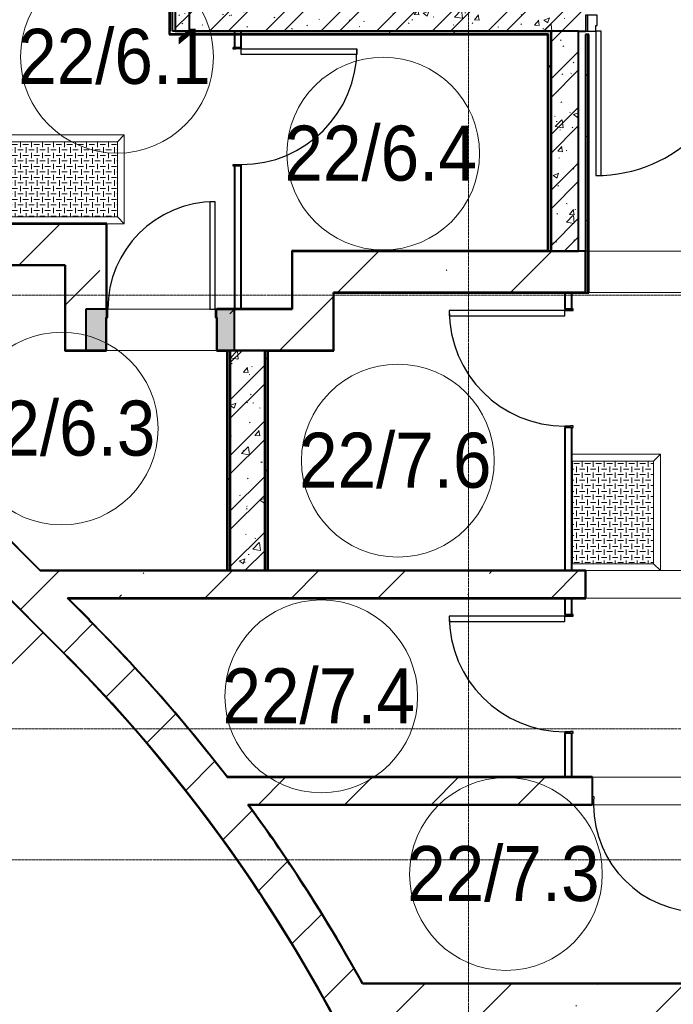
# Model space of a CAD drawing. Header units: millimetres. Extents: x -415896 to 1265883, y -383017 to -57457.
# Tile 55 of 95: x 34934 to 39682, y -296066 to -288914. Entities that reach past the tile are written whole.
import ezdxf

# ---------------------------------------------------------------- set-up
doc = ezdxf.new("R2010")
doc.units = ezdxf.units.MM
doc.linetypes.add('Линия сетки', pattern=[25, 20, -2.5, 0, -2.5])
for name, color, linetype, lineweight in [('A-010-A_ROOM', 7, 'Continuous', 20), ('A-200-M_WALL', 7, 'Continuous', 18), ('A-200-M_WALL_EXT', 7, 'Continuous', 18), ('A-200-M_WALL_INT', 7, 'Continuous', 18), ('A-200-M_WALL_PAT', 7, 'Continuous', 40), ('A-314-M_WINDOW', 7, 'Continuous', 18), ('A-325-M_DOOR', 7, 'Continuous', 18), ('A-325-M_DOOR__FRAME', 7, 'Continuous', 30), ('A-325-M_DOOR_OPENING', 7, 'Continuous', 18), ('A-325-M_DOOR_PANEL', 7, 'Continuous', 30), ('S-280-M_STRUCT_FRAME', 7, 'Continuous', 18), ('Z-030-M_GRID', 7, 'Continuous', 9)]:
    doc.layers.add(name, color=color, linetype=linetype, lineweight=lineweight)
doc.styles.add('Arial_2', font='arial.ttf', dxfattribs={"width": 0.9, "height": 400})
pattern_1 = [(50, (0, 0), (437.2423, -38.2536), [45.72, -502.92]), (355, (0, 0), (-84.5828, 458.5367), [36.576, -402.336]), (100.451, (36.44, -3.2), (352.662, 420.2802), [38.856, -427.416]), (46.184, (0, 121.9), (650.59, -100.9033), [68.58, -754.38]), (96.636, (54.2, 113.5), (569.766, 593.8263), [58.284, -641.125]), (351.184, (0, 121.9), (569.7716, 593.8214), [54.864, -603.504]), (21, (60.96, 91.44), (363.875, -245.4366), [45.72, -502.92]), (326, (60.96, 91.44), (148.3253, 442.0518), [36.576, -402.336]), (71.451, (91.3, 71), (512.201, 196.6115), [38.856, -427.416]), (37.5, (0, 0), (7.41278, 202.9318), [6.706, -390.754, 6.706, -401.726, -403.86]), (37.5, (0, 0), (7.41278, 202.9318), [-805.891, 6.706, -397.154]), (7.5, (0, 0), (160.36715, 240.43305), [6.706, -226.162, 6.706, -381.61, -153.924]), (7.5, (0, 0), (160.36715, 240.43305), [-621.182, 6.706, -147.218]), (327.5, (-135.94, 0), (325.41783, -13.7491), [6.706, -145.694, 6.706, -468.782, -630.936]), (327.5, (-135.94, 0), (325.41783, -13.7491), [-627.888, 6.706, -624.23]), (317.5, (-196.9, 0), (355.51, 61.0244), [6.706, -191.414, 6.706, -309.067, -448.056]), (317.5, (-196.9, 0), (355.51, 61.0244), [-513.893, 6.706, -441.35])]
pattern_2 = [(45, (0, 0), (-202.0558, 202.0558), []), (45, (134.7, 0), (-202.0558, 202.0558), [])]
pattern_3 = [(0, (0, 0), (812.8, 203.2), [67.056, -542.544, 67.056, -542.544, -3251.2]), (0, (0, 0), (812.8, 203.2), [-1219.2, 67.056, -1152.144, 67.056, -542.544, -1422.4]), (0, (0, 0), (812.8, 203.2), [-3048, 67.056, -339.344, 67.056, -948.944]), (120, (304.8, 101.6), (-582.37636, 602.30545), [67.056, -542.544, 67.056, -542.544, -3251.2]), (120, (304.8, 101.6), (-582.37636, 602.30545), [-1219.2, 67.056, -1152.144, 67.056, -542.544, -1422.4]), (120, (304.8, 101.6), (-582.37636, 602.30545), [-3048, 67.056, -339.344, 67.056, -948.944]), (240, (406.4, 508), (-230.42364, -805.50545), [67.056, -542.544, 67.056, -542.544, -3251.2]), (240, (406.4, 508), (-230.42364, -805.50545), [-1219.2, 67.056, -1152.144, 67.056, -542.544, -1422.4]), (240, (406.4, 508), (-230.42364, -805.50545), [-3048, 67.056, -339.344, 67.056, -948.944])]
pattern_4 = [(180, (-42.23, -380), (5e-14, 400), [40, -360]), (180, (-122.23, -380), (5e-14, 400), [40, -360]), (180, (-202.23, -380), (5e-14, 400), [40, -360]), (180, (-282.23, -380), (5e-14, 400), [40, -360]), (180, (-362.23, -380), (5e-14, 400), [37.77, -362.23]), (270, (-100, -360), (400, 2e-14), [40, -360]), (270, (-180, -360), (400, 2e-14), [40, -360]), (270, (-260, -360), (400, 2e-14), [40, -360]), (270, (-340, -360), (400, 2e-14), [40, -360]), (270, (-20, -360), (400, 2e-14), [40, -360]), (180, (0, -340), (5e-14, 400), [40, -360]), (180, (-80, -340), (5e-14, 400), [40, -360]), (180, (-160, -340), (5e-14, 400), [40, -360]), (180, (-240, -340), (5e-14, 400), [40, -360]), (180, (-320, -340), (5e-14, 400), [40, -360]), (270, (-57.77, -320), (400, 2e-14), [40, -360]), (270, (-137.77, -320), (400, 2e-14), [40, -360]), (270, (-217.77, -320), (400, 2e-14), [40, -360]), (270, (-297.77, -320), (400, 2e-14), [40, -360]), (270, (-377.77, -320), (400, 2e-14), [40, -360]), (180, (-42.23, -300), (5e-14, 400), [40, -360]), (180, (-122.23, -300), (5e-14, 400), [40, -360]), (180, (-202.23, -300), (5e-14, 400), [40, -360]), (180, (-282.23, -300), (5e-14, 400), [40, -360]), (180, (-362.23, -300), (5e-14, 400), [37.77, -362.23]), (270, (-100, -280), (400, 2e-14), [40, -360]), (270, (-180, -280), (400, 2e-14), [40, -360]), (270, (-260, -280), (400, 2e-14), [40, -360]), (270, (-340, -280), (400, 2e-14), [40, -360]), (270, (-20, -280), (400, 2e-14), [40, -360]), (180, (0, -260), (5e-14, 400), [40, -360]), (180, (-80, -260), (5e-14, 400), [40, -360]), (180, (-160, -260), (5e-14, 400), [40, -360]), (180, (-240, -260), (5e-14, 400), [40, -360]), (180, (-320, -260), (5e-14, 400), [40, -360]), (270, (-57.77, -240), (400, 2e-14), [40, -360]), (270, (-137.77, -240), (400, 2e-14), [40, -360]), (270, (-217.77, -240), (400, 2e-14), [40, -360]), (270, (-297.77, -240), (400, 2e-14), [40, -360]), (270, (-377.77, -240), (400, 2e-14), [40, -360]), (180, (-42.23, -220), (5e-14, 400), [40, -360]), (180, (-122.23, -220), (5e-14, 400), [40, -360]), (180, (-202.23, -220), (5e-14, 400), [40, -360]), (180, (-282.23, -220), (5e-14, 400), [40, -360]), (180, (-362.23, -220), (5e-14, 400), [37.77, -362.23]), (270, (-100, -200), (400, 2e-14), [40, -360]), (270, (-180, -200), (400, 2e-14), [40, -360]), (270, (-260, -200), (400, 2e-14), [40, -360]), (270, (-340, -200), (400, 2e-14), [40, -360]), (270, (-20, -200), (400, 2e-14), [40, -360]), (180, (0, -180), (5e-14, 400), [40, -360]), (180, (-80, -180), (5e-14, 400), [40, -360]), (180, (-160, -180), (5e-14, 400), [40, -360]), (180, (-240, -180), (5e-14, 400), [40, -360]), (180, (-320, -180), (5e-14, 400), [40, -360]), (270, (-57.77, -160), (400, 2e-14), [40, -360]), (270, (-137.77, -160), (400, 2e-14), [40, -360]), (270, (-217.77, -160), (400, 2e-14), [40, -360]), (270, (-297.77, -160), (400, 2e-14), [40, -360]), (270, (-377.77, -160), (400, 2e-14), [40, -360]), (180, (-42.23, -140), (5e-14, 400), [40, -360]), (180, (-122.23, -140), (5e-14, 400), [40, -360]), (180, (-202.23, -140), (5e-14, 400), [40, -360]), (180, (-282.23, -140), (5e-14, 400), [40, -360]), (180, (-362.23, -140), (5e-14, 400), [37.77, -362.23]), (270, (-100, -120), (400, 2e-14), [40, -360]), (270, (-180, -120), (400, 2e-14), [40, -360]), (270, (-260, -120), (400, 2e-14), [40, -360]), (270, (-340, -120), (400, 2e-14), [40, -360]), (270, (-20, -120), (400, 2e-14), [40, -360]), (180, (0, -100), (5e-14, 400), [40, -360]), (180, (-80, -100), (5e-14, 400), [40, -360]), (180, (-160, -100), (5e-14, 400), [40, -360]), (180, (-240, -100), (5e-14, 400), [40, -360]), (180, (-320, -100), (5e-14, 400), [40, -360]), (270, (-57.77, -80), (400, 2e-14), [40, -360]), (270, (-137.77, -80), (400, 2e-14), [40, -360]), (270, (-217.77, -80), (400, 2e-14), [40, -360]), (270, (-297.77, -80), (400, 2e-14), [40, -360]), (270, (-377.77, -80), (400, 2e-14), [40, -360]), (180, (-42.23, -60), (5e-14, 400), [40, -360]), (180, (-122.23, -60), (5e-14, 400), [40, -360]), (180, (-202.23, -60), (5e-14, 400), [40, -360]), (180, (-282.23, -60), (5e-14, 400), [40, -360]), (180, (-362.23, -60), (5e-14, 400), [37.77, -362.23]), (270, (-100, -40), (400, 2e-14), [40, -360]), (270, (-180, -40), (400, 2e-14), [40, -360]), (270, (-260, -40), (400, 2e-14), [40, -360]), (270, (-340, -40), (400, 2e-14), [40, -360]), (270, (-20, -40), (400, 2e-14), [40, -360]), (180, (0, -20), (5e-14, 400), [40, -360]), (180, (-80, -20), (5e-14, 400), [40, -360]), (180, (-160, -20), (5e-14, 400), [40, -360]), (180, (-240, -20), (5e-14, 400), [40, -360]), (180, (-320, -20), (5e-14, 400), [40, -360]), (270, (-57.77, 0), (400, 2e-14), [40, -360]), (270, (-137.77, 0), (400, 2e-14), [40, -360]), (270, (-217.77, 0), (400, 2e-14), [40, -360]), (270, (-297.77, 0), (400, 2e-14), [40, -360]), (270, (-377.77, 0), (400, 2e-14), [40, -360])]
pattern_5 = [(45, (0, 0), (-628.618, 628.618), []), (45, (628.6, 0), (-628.618, 628.618), [1111.25, -222.25, 6.706, -215.544])]

# ---------------------------------------------------------------- blocks, each defined once
blk = doc.blocks.new('101_Дверь_Однопольная - _ПЧ_800х2000_Кладовая_Л-4171007-B2_-11_400_')
at = {"layer": 'A-325-M_DOOR', "color": 253, "lineweight": 30, "true_color": 0xaaaaaa}
for p, q in [((-430, 25), (-431, 25)), ((-431, 25), (-431, -35)), ((-430, -35), (-430, 25)), ((431, 25), (430, 25)), ((430, 25), (430, -35)), ((431, -35), (431, 25)), ((-431, -35), (-430, -35)), ((430, -35), (431, -35))]:
    blk.add_line(p, q, dxfattribs=at)
at = {"layer": 'A-325-M_DOOR__FRAME', "color": 253, "true_color": 0xaaaaaa}
for p, q in [((-420, 25), (-430, 25)), ((-430, 25), (-430, -35)), ((-420, -15), (-420, 25)), ((430, 25), (420, 25)), ((420, 25), (420, -15)), ((430, -35), (430, 25)), ((-430, -35), (-419, -35)), ((-419, -15), (-420, -15)), ((-419, -35), (-419, -15)), ((420, -15), (419, -15)), ((419, -15), (419, -35)), ((419, -35), (430, -35))]:
    blk.add_line(p, q, dxfattribs=at)
at = {"layer": 'A-325-M_DOOR_PANEL', "color": 253, "true_color": 0xaaaaaa}
for p, q in [((420, 865), (380, 865)), ((380, 865), (380, 25)), ((420, 25), (420, 865)), ((380, 25), (420, 25))]:
    blk.add_line(p, q, dxfattribs=at)
blk.add_arc((420, 25), 840, 90, 180, dxfattribs=at)
blk = doc.blocks.new('101_Дверь_Однопольная - _ПЧ_800х2000_Кладовая_Пр-4171002-B2_-11_400_')
at = {"layer": 'A-325-M_DOOR', "color": 253, "lineweight": 30, "true_color": 0xaaaaaa}
for p, q in [((-431, 25), (-430, 25)), ((-431, -35), (-431, 25)), ((-430, 25), (-430, -35)), ((430, -35), (430, 25)), ((430, 25), (431, 25)), ((431, 25), (431, -35)), ((-430, -35), (-431, -35)), ((431, -35), (430, -35))]:
    blk.add_line(p, q, dxfattribs=at)
at = {"layer": 'A-325-M_DOOR__FRAME', "color": 253, "true_color": 0xaaaaaa}
for p, q in [((-430, 25), (-420, 25)), ((-430, -35), (-430, 25)), ((-420, 25), (-420, -15)), ((420, 25), (430, 25)), ((420, -15), (420, 25)), ((430, 25), (430, -35)), ((-419, -35), (-430, -35)), ((-420, -15), (-419, -15)), ((-419, -15), (-419, -35)), ((419, -15), (420, -15)), ((419, -35), (419, -15)), ((430, -35), (419, -35))]:
    blk.add_line(p, q, dxfattribs=at)
at = {"layer": 'A-325-M_DOOR_PANEL', "color": 253, "true_color": 0xaaaaaa}
for p, q in [((-420, 865), (-380, 865)), ((-420, 25), (-420, 865)), ((-380, 865), (-380, 25)), ((-380, 25), (-420, 25))]:
    blk.add_line(p, q, dxfattribs=at)
blk.add_arc((-420, 25), 840, 0, 90, dxfattribs=at)
blk = doc.blocks.new('101_Дверь_Однопольная - _ПЧ_Мет_1000х2000_Блок кладовых_EI60_Л-4470887-B2_-11_400_')
at = {"layer": 'A-325-M_DOOR', "color": 253, "lineweight": 30, "true_color": 0xaaaaaa}
for p, q in [((-585, 125), (-600, 125)), ((-600, 125), (-600, 10)), ((-585, 10), (-585, 125)), ((600, 125), (585, 125)), ((585, 125), (585, 10)), ((600, 10), (600, 125)), ((-600, 10), (-585, 10)), ((585, 10), (600, 10))]:
    blk.add_line(p, q, dxfattribs=at)
at = {"layer": 'A-325-M_DOOR__FRAME', "color": 253, "true_color": 0xaaaaaa}
for p, q in [((-525, 125), (-585, 125)), ((-585, 125), (-585, 10)), ((-525, 85), (-525, 125)), ((-515, 85), (-525, 85)), ((-515, 10), (-515, 85)), ((525, 85), (515, 85)), ((515, 85), (515, 10)), ((585, 125), (525, 125)), ((525, 125), (525, 85)), ((585, 10), (585, 125)), ((-585, 10), (-515, 10)), ((515, 10), (585, 10))]:
    blk.add_line(p, q, dxfattribs=at)
at = {"layer": 'A-325-M_DOOR_PANEL', "color": 253, "true_color": 0xaaaaaa}
for p, q in [((525, 1175), (485, 1175)), ((485, 1175), (485, 125)), ((525, 125), (525, 1175)), ((485, 125), (525, 125))]:
    blk.add_line(p, q, dxfattribs=at)
blk.add_arc((525, 125), 1050, 90, 180, dxfattribs=at)
blk = doc.blocks.new('101_Дверь_Однопольная - _ПЧ_740х2100_Кладовая_Пр-3601929-B2_-11_400_')
at = {"layer": 'A-325-M_DOOR', "color": 253, "lineweight": 30, "true_color": 0xaaaaaa}
for p, q in [((-401, 100), (-400, 100)), ((-401, 40), (-401, 100)), ((-400, 100), (-400, 40)), ((400, 40), (400, 100)), ((400, 100), (401, 100)), ((401, 100), (401, 40)), ((-400, 40), (-401, 40)), ((401, 40), (400, 40))]:
    blk.add_line(p, q, dxfattribs=at)
at = {"layer": 'A-325-M_DOOR__FRAME', "color": 253, "true_color": 0xaaaaaa}
for p, q in [((-400, 100), (-390, 100)), ((-400, 40), (-400, 100)), ((-390, 100), (-390, 60)), ((390, 100), (400, 100)), ((390, 60), (390, 100)), ((400, 100), (400, 40)), ((-389, 40), (-400, 40)), ((-390, 60), (-389, 60)), ((-389, 60), (-389, 40)), ((389, 60), (390, 60)), ((389, 40), (389, 60)), ((400, 40), (389, 40))]:
    blk.add_line(p, q, dxfattribs=at)
at = {"layer": 'A-325-M_DOOR_PANEL', "color": 253, "true_color": 0xaaaaaa}
for p, q in [((-390, 880), (-350, 880)), ((-390, 100), (-390, 880)), ((-350, 880), (-350, 100)), ((-350, 100), (-390, 100))]:
    blk.add_line(p, q, dxfattribs=at)
blk.add_arc((-390, 100), 780, 0, 90, dxfattribs=at)
blk = doc.blocks.new('101_Дверь_Однопольная - _ПЧ_740х2100_Кладовая_Л-3955392-B2_-11_400_')
at = {"layer": 'A-325-M_DOOR', "color": 253, "lineweight": 30, "true_color": 0xaaaaaa}
for p, q in [((-400, 150), (-401, 150)), ((-401, 150), (-401, 90)), ((-400, 90), (-400, 150)), ((401, 150), (400, 150)), ((400, 150), (400, 90)), ((401, 90), (401, 150)), ((-401, 90), (-400, 90)), ((400, 90), (401, 90))]:
    blk.add_line(p, q, dxfattribs=at)
at = {"layer": 'A-325-M_DOOR__FRAME', "color": 253, "true_color": 0xaaaaaa}
for p, q in [((-390, 150), (-400, 150)), ((-400, 150), (-400, 90)), ((-390, 110), (-390, 150)), ((400, 150), (390, 150)), ((390, 150), (390, 110)), ((400, 90), (400, 150)), ((-400, 90), (-389, 90)), ((-389, 110), (-390, 110)), ((-389, 90), (-389, 110)), ((390, 110), (389, 110)), ((389, 110), (389, 90)), ((389, 90), (400, 90))]:
    blk.add_line(p, q, dxfattribs=at)
at = {"layer": 'A-325-M_DOOR_PANEL', "color": 253, "true_color": 0xaaaaaa}
for p, q in [((390, 930), (350, 930)), ((350, 930), (350, 150)), ((390, 150), (390, 930)), ((350, 150), (390, 150))]:
    blk.add_line(p, q, dxfattribs=at)
blk.add_arc((390, 150), 780, 90, 180, dxfattribs=at)
blk = doc.blocks.new('105_Приямок_C крышкой - 600х800-V66-B2_-11_400_')
at = {"layer": 'S-280-M_STRUCT_FRAME', "lineweight": 9, "true_color": 0xd2d2d2}
h = blk.add_hatch(dxfattribs=at)
h.set_pattern_fill('FP_3', color=254, style=0, pattern_type=2)
h.set_pattern_definition(pattern_4)
h.paths.add_polyline_path([(-101.1, -272.5), (395, -272.5), (395, 272.5), (-395, 272.5), (-395, -272.5)])
at = {"layer": 'A-314-M_WINDOW', "color": 253, "true_color": 0xaaaaaa}
for p, q in [((-445, 137.5), (-445, 322.5)), ((-445, 322.5), (445, 322.5)), ((445, 322.5), (445, -322.5)), ((395, 272.5), (-395, 272.5)), ((-395, 272.5), (-395, 138.5)), ((395, 272.5), (395, -272.5)), ((-395, 126.5), (-395, -272.5)), ((-395, -272.5), (395, -272.5)), ((445, -322.5), (315, -322.5))]:
    blk.add_line(p, q, dxfattribs=at)
at = {"layer": 'S-280-M_STRUCT_FRAME', "color": 253, "true_color": 0xaaaaaa}
for p, q in [((-395, 272.5), (-445, 322.5)), ((395, 272.5), (445, 322.5)), ((-395, -272.5), (-405, -282.5)), ((395, -272.5), (445, -322.5))]:
    blk.add_line(p, q, dxfattribs=at)
at = {"layer": 'S-280-M_STRUCT_FRAME', "color": 253, "lineweight": 9, "true_color": 0xaaaaaa}
for p, q in [((395, 272.5), (-395, 272.5)), ((-395, 272.5), (-395, 138.5)), ((395, -272.5), (395, 272.5)), ((-395, 126.5), (-395, -272.5)), ((-395, -272.5), (395, -272.5))]:
    blk.add_line(p, q, dxfattribs=at)
blk = doc.blocks.new('105_Приямок_C крышкой - 600х800-3682833-B2_-11_400_')
at = {"layer": 'S-280-M_STRUCT_FRAME', "lineweight": 9, "true_color": 0xd2d2d2}
h = blk.add_hatch(dxfattribs=at)
h.set_pattern_fill('FP_3', color=254, style=0, pattern_type=2)
h.set_pattern_definition(pattern_4)
h.paths.add_polyline_path([(-372.5, 295), (-372.5, -295), (372.5, -295), (372.5, 295), (309, 295)])
at = {"layer": 'A-314-M_WINDOW', "color": 253, "true_color": 0xaaaaaa}
for p, q in [((372.5, 295), (-372.5, 295)), ((-372.5, 295), (-372.5, -295)), ((372.5, 295), (372.5, -295)), ((422.5, 300), (422.5, -345)), ((-422.5, -345), (-422.5, 200)), ((422.5, -345), (-422.5, -345)), ((-372.5, -295), (372.5, -295))]:
    blk.add_line(p, q, dxfattribs=at)
at = {"layer": 'S-280-M_STRUCT_FRAME', "color": 253, "true_color": 0xaaaaaa}
for p, q in [((-372.5, 295), (-377.5, 300)), ((372.5, 295), (377.5, 300)), ((-372.5, -295), (-422.5, -345)), ((372.5, -295), (422.5, -345))]:
    blk.add_line(p, q, dxfattribs=at)
at = {"layer": 'S-280-M_STRUCT_FRAME', "color": 253, "lineweight": 9, "true_color": 0xaaaaaa}
for p, q in [((372.5, 295), (-372.5, 295)), ((-372.5, 295), (-372.5, -295)), ((372.5, -295), (372.5, 295)), ((-372.5, -295), (372.5, -295))]:
    blk.add_line(p, q, dxfattribs=at)
blk = doc.blocks.new('135_SLK_GD_AR_rvt-1-B2_-11_400_')
at = {"layer": 'A-200-M_WALL_PAT', "lineweight": 9, "true_color": 0xaaaaaa}
h = blk.add_hatch(dxfattribs=at)
h.set_pattern_fill('FP_1', color=253, style=0, pattern_type=2)
h.set_pattern_definition(pattern_1)
h.paths.add_polyline_path([(44620, 72720), (44720, 72720), (44720, 74760), (44620, 74760), (44620, 73528.2)])
h = blk.add_hatch(dxfattribs=at)
h.set_pattern_fill('FP_2', color=253, style=0, pattern_type=2)
h.set_pattern_definition(pattern_2)
h.paths.add_polyline_path([(44620, 72720), (44720, 72720), (44720, 74760), (44620, 74760), (44620, 73528.2)])
h = blk.add_hatch(dxfattribs=at)
h.set_pattern_fill('FP_1', color=253, style=0, pattern_type=2)
h.set_pattern_definition(pattern_1)
h.paths.add_polyline_path([(52598, 72720), (52600, 72720), (52600, 72970), (48800, 72970), (48800, 72720), (52023.1, 72720)])
h.paths.add_polyline_path([(46476.9, 72720), (47600, 72720), (47600, 72970), (44720, 72970), (44720, 72720), (45100, 72720)])
h = blk.add_hatch(dxfattribs=at)
h.set_pattern_fill('FP_2', color=253, style=0, pattern_type=2)
h.set_pattern_definition(pattern_2)
h.paths.add_polyline_path([(52598, 72720), (52600, 72720), (52600, 72970), (48800, 72970), (48800, 72720), (52023.1, 72720)])
h.paths.add_polyline_path([(46476.9, 72720), (47600, 72720), (47600, 72970), (44720, 72970), (44720, 72720), (45100, 72720)])
h = blk.add_hatch(dxfattribs=at)
h.set_pattern_fill('FP_4', color=253, style=0, pattern_type=2)
h.set_pattern_definition(pattern_3)
h.paths.add_polyline_path([(47325, 72700), (47330, 72700), (47330, 72720), (44580, 72720), (44580, 72700), (47170.2, 72700)])
h = blk.add_hatch(dxfattribs=at)
h.set_pattern_fill('FP_4', color=253, style=0, pattern_type=2)
h.set_pattern_definition(pattern_3)
h.paths.add_polyline_path([(47350, 71120), (47350, 72720), (47330, 72720), (47330, 71120)])
h = blk.add_hatch(dxfattribs=at)
h.set_pattern_fill('FP_1', color=253, style=0, pattern_type=2)
h.set_pattern_definition(pattern_1)
h.paths.add_polyline_path([(47550, 71120), (47550, 72720), (47350, 72720), (47350, 71120)])
h = blk.add_hatch(dxfattribs=at)
h.set_pattern_fill('FP_2', color=253, style=0, pattern_type=2)
h.set_pattern_definition(pattern_2)
h.paths.add_polyline_path([(47550, 71120), (47550, 72720), (47350, 72720), (47350, 71120)])
h = blk.add_hatch(dxfattribs=at)
h.set_pattern_fill('FP_4', color=253, style=0, pattern_type=2)
h.set_pattern_definition(pattern_3)
h.paths.add_polyline_path([(47620, 70818), (47620, 72695), (47600, 72695), (47600, 70818)])
at = {"layer": 'A-200-M_WALL_PAT', "lineweight": 18, "true_color": 0xcbcbcb}
h = blk.add_hatch(color=9, dxfattribs=at)
h.paths.add_polyline_path([(44995, 70400), (45050, 70400), (45050, 70700), (44921, 70700), (44921, 70400)])
h.paths.add_polyline_path([(44119, 70400), (44119, 70700), (43970, 70700), (43970, 70400)])
at = {"layer": 'A-200-M_WALL_PAT', "lineweight": 9, "true_color": 0xaaaaaa}
h = blk.add_hatch(dxfattribs=at)
h.set_pattern_fill('FP_4', color=253, style=0, pattern_type=2)
h.set_pattern_definition(pattern_3)
h.paths.add_polyline_path([(45000, 68800), (45020, 68802), (45020, 70400), (45000, 70400), (45000, 68802)])
h = blk.add_hatch(dxfattribs=at)
h.set_pattern_fill('FP_1', color=253, style=0, pattern_type=2)
h.set_pattern_definition(pattern_1)
h.paths.add_polyline_path([(45020, 68800), (45270, 68800), (45270, 70400), (45020, 70400), (45020, 68802)])
h = blk.add_hatch(dxfattribs=at)
h.set_pattern_fill('FP_2', color=253, style=0, pattern_type=2)
h.set_pattern_definition(pattern_2)
h.paths.add_polyline_path([(45020, 68800), (45270, 68800), (45270, 70400), (45020, 70400), (45020, 68802)])
h = blk.add_hatch(dxfattribs=at)
h.set_pattern_fill('FP_4', color=253, style=0, pattern_type=2)
h.set_pattern_definition(pattern_3)
h.paths.add_polyline_path([(45270, 68800), (45290, 68800), (45290, 70400), (45270, 70398), (45270, 69531.5)])
at = {"layer": 'A-200-M_WALL', "color": 253, "lineweight": 40, "true_color": 0xaaaaaa}
for p, q in [((44580, 74615), (44580, 72720)), ((44720, 72970), (44720, 72720)), ((44580, 72700), (44580, 72720)), ((44580, 72700), (47325, 72700)), ((44720, 72720), (45050, 72720)), ((45050, 72720), (44720, 72720)), ((45050, 72720), (45100, 72720)), ((45100, 72720), (45050, 72720)), ((45100, 72720), (45050, 72720)), ((45100, 72720), (47325, 72720)), ((47325, 72720), (45100, 72720)), ((47330, 72720), (47325, 72720)), ((47325, 72700), (47330, 72700)), ((47330, 72700), (47330, 71122)), ((47550, 72720), (47350, 72720)), ((47350, 72720), (47350, 71122)), ((47350, 71122), (47350, 72720)), ((47620, 70818), (47620, 72695)), ((47330, 71122), (47330, 71120)), ((47600, 70818), (47600, 70820)), ((44119, 70700), (43970, 70700)), ((43970, 70700), (43970, 70400)), ((45050, 70700), (44921, 70700)), ((44921, 70700), (45050, 70700)), ((45050, 70400), (45050, 70700)), ((44119, 70400), (44119, 70640)), ((44921, 70640), (44921, 70400)), ((43970, 70400), (44119, 70400)), ((44119, 70400), (43970, 70400)), ((44921, 70400), (44995, 70400)), ((44995, 70400), (44921, 70400)), ((44995, 70400), (45050, 70400)), ((45000, 70400), (45000, 68802)), ((45020, 70400), (45020, 68802)), ((45020, 68802), (45020, 70400)), ((45270, 68800), (45270, 70398)), ((45270, 70398), (45270, 68800)), ((45290, 70398), (45290, 70400)), ((45290, 68800), (45290, 70398)), ((45000, 68802), (45000, 68800))]:
    blk.add_line(p, q, dxfattribs=at)
at = {"layer": 'A-200-M_WALL_INT', "color": 253, "lineweight": 40, "true_color": 0xaaaaaa}
for p, q in [((44575, 74615), (44575, 72720)), ((44600, 72720), (44600, 74615)), ((44620, 74640), (44620, 72720)), ((44575, 72720), (44575, 72700)), ((44575, 72700), (44575, 72695)), ((44575, 72695), (47325, 72695)), ((44720, 72720), (44600, 72720)), ((44620, 72720), (44720, 72720)), ((45050, 72720), (45050, 72601)), ((45100, 72601), (45100, 72720)), ((47325, 72720), (47350, 72720)), ((47325, 72695), (47325, 71122)), ((47350, 72720), (47330, 72720)), ((47550, 72720), (47600, 72720)), ((47550, 71120), (47550, 72720)), ((47600, 72695), (47600, 70820)), ((47625, 72695), (47600, 72695)), ((47625, 70818), (47625, 72695)), ((45050, 71739), (45050, 70700)), ((45100, 70700), (45100, 71739)), ((44122, 71322), (41118.5, 71322)), ((41120.5, 71320), (44120, 71320)), ((44120, 71320), (44120, 70700)), ((44122, 71320), (44122, 71322)), ((44122, 70700), (44122, 71320)), ((45470, 71122), (45468, 71122)), ((45468, 71122), (45468, 70702)), ((47325, 71122), (45470, 71122)), ((45470, 70700), (45470, 71120)), ((45470, 71120), (47330, 71120)), ((47330, 71120), (47350, 71120)), ((47350, 71122), (47350, 71120)), ((47350, 71120), (47350, 71122)), ((47350, 71120), (47550, 71120)), ((41417.7, 71020), (43637.7, 68800)), ((43818, 71020), (41420.5, 71020)), ((43638.5, 68802), (41422.5, 71018)), ((41422.5, 71018), (43818, 71018)), ((43820, 71020), (43818, 71020)), ((43818, 71018), (43818, 70400)), ((43820, 70400), (43820, 71020)), ((47348.4, 70820), (45770, 70820)), ((45770, 70820), (45770, 70818)), ((45770, 70818), (45770, 70400)), ((45772, 70818), (47348.4, 70818)), ((45772, 70398), (45772, 70818)), ((47600, 70820), (47348.4, 70820)), ((47348.4, 70818), (47600, 70818)), ((47450, 70820), (47450, 70701)), ((47500, 70820), (47450, 70820)), ((47500, 70701), (47500, 70820)), ((47600, 70818), (47625, 70818)), ((45468, 70702), (44921, 70702)), ((44921, 70702), (44921, 70700)), ((45050, 70700), (45100, 70700)), ((45050, 70700), (45468, 70700)), ((45468, 70700), (45470, 70700)), ((43818, 70400), (43818, 70398)), ((43818, 70398), (44119, 70398)), ((43970, 70400), (43820, 70400)), ((44119, 70398), (44119, 70400)), ((44921, 70400), (44921, 70398)), ((44921, 70398), (44995, 70398)), ((45020, 70400), (44995, 70400)), ((44995, 70398), (44995, 68802)), ((45270, 70400), (45020, 70400)), ((45270, 70398), (45270, 70400)), ((45290, 70400), (45270, 70400)), ((45270, 70400), (45270, 70398)), ((45770, 70400), (45290, 70400)), ((45295, 70398), (45770, 70398)), ((45295, 68802), (45295, 70398)), ((45770, 70398), (45772, 70398)), ((41817.3, 70193.3), (43783.6, 68227)), ((43785, 68228.4), (41818.7, 70194.7)), ((47450, 69839), (47450, 68800)), ((47500, 68800), (47500, 69839)), ((43637.7, 68800), (43640.5, 68800)), ((44995, 68802), (43638.5, 68802)), ((43640.5, 68800), (45000, 68800)), ((45000, 68800), (45020, 68800)), ((45020, 68802), (45020, 68800)), ((45020, 68800), (45020, 68802)), ((45020, 68800), (45270, 68800)), ((45270, 68800), (45295, 68800)), ((47602, 68802), (45295, 68802)), ((45295, 68800), (47600, 68800)), ((47450, 68800), (47500, 68800)), ((47600, 68800), (47600, 68600)), ((47602, 68800), (47602, 68802)), ((47602, 68598), (47602, 68800)), ((45018.4, 68600), (43837.7, 68600)), ((43837.7, 68600), (43839.7, 68598)), ((43839.7, 68598), (43997.2, 68440.5)), ((43842.5, 68598), (45018.4, 68598)), ((43998.6, 68442), (43842.5, 68598)), ((45271.6, 68600), (45018.4, 68600)), ((45018.4, 68598), (45271.6, 68598)), ((47600, 68600), (45271.6, 68600)), ((45271.6, 68598), (47600, 68598)), ((47450, 68600), (47450, 68481)), ((47500, 68600), (47450, 68600)), ((47500, 68481), (47500, 68600)), ((47600, 68598), (47602, 68598)), ((43997.2, 68440.5), (43995.7, 68439.1)), ((43997.2, 68440.5), (43998.6, 68442)), ((47450, 67619), (47450, 67300)), ((47500, 67300), (47500, 67619)), ((47648, 67302), (44998, 67302)), ((47648, 67300), (47648, 67302)), ((44997, 67300), (44999.5, 67300)), ((44999.5, 67300), (47648, 67300)), ((47450, 67300), (47500, 67300)), ((45150.3, 67100), (45147.8, 67100)), ((47648, 67100), (45150.3, 67100)), ((45151.8, 67098), (47648, 67098)), ((47648, 67098), (47648, 67100)), ((45981.2, 65800), (45983.5, 65800)), ((48448.4, 65802), (45982.4, 65802)), ((45983.5, 65800), (48448.4, 65800))]:
    blk.add_line(p, q, dxfattribs=at)
at = {"layer": 'A-200-M_WALL_INT', "color": 253, "lineweight": 40, "true_color": 0xaaaaaa, "flags": 128}
for points in [[(44998, 67302), (44761.6, 67598.6), (44515.9, 67887.4), (44261, 68168.1), (43997.2, 68440.5)], [(45982.4, 65802), (45790.7, 66136), (45588.2, 66463.6), (45375.2, 66784.3), (45151.8, 67098)]]:
    blk.add_lwpolyline(points, dxfattribs=at)
at = {"layer": 'A-200-M_WALL_INT', "color": 253, "lineweight": 40, "true_color": 0xaaaaaa}
for radius, start, end in [(11798, 37.62968, 45.00013), (11498, 22.9499, 45.00013), (11500, 23.34191, 45.00013), (11798, 28.9087, 36.41314)]:
    blk.add_arc((35653.3, 60096.7), radius, start, end, dxfattribs=at)
at = {"layer": 'A-314-M_WINDOW', "color": 253, "lineweight": 18, "true_color": 0xaaaaaa}
blk.add_blockref('105_Приямок_C крышкой - 600х800-V66-B2_-11_400_', (43805, 71642.5), dxfattribs=at)
at = {"layer": 'A-314-M_WINDOW', "color": 253, "lineweight": 18, "true_color": 0xaaaaaa, "rotation": 90.00000000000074}
blk.add_blockref('105_Приямок_C крышкой - 600х800-3682833-B2_-11_400_', (47800, 69222.5), dxfattribs=at)
at = {"layer": 'A-325-M_DOOR', "color": 253, "lineweight": 18, "true_color": 0xaaaaaa}
for name, p, rotation in [('101_Дверь_Однопольная - _ПЧ_Мет_1000х2000_Блок кладовых_EI60_Л-4470887-B2_-11_400_', (48200, 72845), 180), ('101_Дверь_Однопольная - _ПЧ_800х2000_Кладовая_Пр-4171002-B2_-11_400_', (45075, 72170), 269.9999999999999), ('101_Дверь_Однопольная - _ПЧ_800х2000_Кладовая_Л-4171007-B2_-11_400_', (47475, 70270), 89.9999999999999), ('101_Дверь_Однопольная - _ПЧ_800х2000_Кладовая_Л-4171007-B2_-11_400_', (47475, 68050), 90), ('101_Дверь_Однопольная - _ПЧ_740х2100_Кладовая_Пр-3601929-B2_-11_400_', (48049, 67200), 180)]:
    blk.add_blockref(name, p, dxfattribs=dict(at, rotation=rotation))
blk.add_blockref('101_Дверь_Однопольная - _ПЧ_740х2100_Кладовая_Л-3955392-B2_-11_400_', (44520, 70550), dxfattribs=at)
blk = doc.blocks.new('231_ADSK_Дверь_Проем - ADSK_Дверь_Проем-1846847-B2_-11_400_')
at = {"layer": 'A-325-M_DOOR_OPENING', "color": 253, "true_color": 0xaaaaaa}
for p, q in [((-550, 150), (550, 150)), ((-550, -150), (550, -150))]:
    blk.add_line(p, q, dxfattribs=at)
blk = doc.blocks.new('231_ADSK_Дверь_Проем - ADSK_Дверь_Проем-1496997-B2_-11_400_')
at = {"layer": 'A-325-M_DOOR_OPENING', "color": 253, "true_color": 0xaaaaaa}
for p, q in [((-550, 100), (550, 100)), ((-550, -100), (550, -100))]:
    blk.add_line(p, q, dxfattribs=at)
blk = doc.blocks.new('231_ADSK_Дверь_Проем - ADSK_Дверь_Проем-1872047-B2_-11_400_')
at = {"layer": 'A-325-M_DOOR_OPENING', "color": 253, "true_color": 0xaaaaaa}
for p, q in [((-349, 100), (391, 100)), ((-400, -100), (400, -100))]:
    blk.add_line(p, q, dxfattribs=at)
blk = doc.blocks.new('231_ADSK_Дверь_Проем - ADSK_Дверь_Проем-2182212-B2_-11_400_')
at = {"layer": 'A-325-M_DOOR_OPENING', "color": 253, "true_color": 0xaaaaaa}
for p, q in [((-400, 150), (400, 150)), ((-400, -150), (400, -150))]:
    blk.add_line(p, q, dxfattribs=at)
blk = doc.blocks.new('135_SLK_K1-2-3_KR_rvt-1-B2_-11_400_')
at = {"layer": 'A-200-M_WALL_PAT', "lineweight": 9, "true_color": 0xaaaaaa}
h = blk.add_hatch(dxfattribs=at)
h.set_pattern_fill('FP_5', color=253, style=0, pattern_type=2)
h.set_pattern_definition(pattern_5)
h.paths.add_polyline_path([(43785, 68228.4), (43997.2, 68440.5), (38693.8, 73743.8), (38481.7, 73531.7), (43703.9, 68309.6)])
h = blk.add_hatch(dxfattribs=at)
h.set_pattern_fill('FP_5', color=253, style=0, pattern_type=2)
h.set_pattern_definition(pattern_5)
h.paths.add_polyline_path([(43820, 71020), (43820, 71320), (41117.7, 71320), (41417.7, 71020), (43703.9, 71020)])
h = blk.add_hatch(dxfattribs=at)
h.set_pattern_fill('FP_5', color=253, style=0, pattern_type=2)
h.set_pattern_definition(pattern_5)
h.paths.add_polyline_path([(44120, 70400), (44120, 71320), (43820, 71320), (43820, 70400), (44000, 70400)])
h = blk.add_hatch(dxfattribs=at)
h.set_pattern_fill('FP_5', color=253, style=0, pattern_type=2)
h.set_pattern_definition(pattern_5)
h.paths.add_polyline_path([(45770, 70400), (45770, 71120), (45470, 71120), (45470, 70400)])
h = blk.add_hatch(dxfattribs=at)
h.set_pattern_fill('FP_5', color=253, style=0, pattern_type=2)
h.set_pattern_definition(pattern_5)
h.paths.add_polyline_path([(50700, 70820), (50700, 71120), (48700, 71120), (48700, 70820), (49250, 70820)])
h.paths.add_polyline_path([(47600, 70820), (47600, 71120), (45770, 71120), (45770, 70820), (46476.9, 70820)])
h = blk.add_hatch(dxfattribs=at)
h.set_pattern_fill('FP_5', color=253, style=0, pattern_type=2)
h.set_pattern_definition(pattern_5)
h.paths.add_polyline_path([(45470, 70400), (45470, 70700), (44921, 70700), (44921, 70400), (45090.4, 70400)])
h = blk.add_hatch(dxfattribs=at)
h.set_pattern_fill('FP_5', color=253, style=0, pattern_type=2)
h.set_pattern_definition(pattern_5)
h.paths.add_polyline_path([(51070, 68600), (51270, 68600), (51270, 68800), (48700, 68800), (48700, 68600), (49250, 68600)])
h.paths.add_polyline_path([(47600, 68600), (47600, 68800), (43637.7, 68800), (43837.7, 68600), (46476.9, 68600)])
h = blk.add_hatch(dxfattribs=at)
h.set_pattern_fill('FP_5', color=253, style=0, pattern_type=2)
h.set_pattern_definition(pattern_5)
h.paths.add_polyline_path([(47445.4, 60403.8), (47449.3, 60403.9), (47437.9, 60688.3), (47445.3, 60405.8)])
h.paths.add_polyline_path([(47327.2, 60743.9), (47435.1, 60749.7), (47434.2, 60768.7), (47352.1, 60749.7)])
h.paths.add_polyline_path([(46530.2, 64665.2), (46532.8, 64665.8), (46476.9, 64793.8)])
h.paths.add_polyline_path([(46199.9, 64678.8), (46178.4, 64730.4), (46454.6, 64845.3), (46410.3, 64947.2), (46280.5, 65225.3), (46143.5, 65500), (46064.6, 65650.6), (45983.5, 65800), (45830.6, 66068.5), (45670.7, 66333), (45504, 66593.2), (45317.4, 66867.1), (45075.5, 67200.4), (44999.5, 67300), (44810.9, 67538.3), (44616.3, 67771.6), (44415.7, 67999.9), (44209.2, 68222.9), (43997.2, 68440.5), (43785, 68228.4), (44040.6, 67964.6), (44287.6, 67692.7), (44525.8, 67413.1), (44754.9, 67126), (44974.7, 66831.7), (45185.1, 66530.6), (45385.7, 66222.9), (45576.4, 65908.9), (45756.9, 65589.1), (45927.2, 65263.6), (46087, 64932.8), (46178.4, 64727)])
h = blk.add_hatch(dxfattribs=at)
h.set_pattern_fill('FP_5', color=253, style=0, pattern_type=2)
h.set_pattern_definition(pattern_5)
h.paths.add_polyline_path([(45150.3, 67100), (47648, 67100), (47650, 67300), (44999.5, 67300), (45090.4, 67180.4)])
h.paths.add_polyline_path([(51071, 67100), (51270, 67100), (51270, 67300), (51070, 67300), (51071, 67101)])
h.paths.add_polyline_path([(50269, 67100), (50270, 67300), (48450, 67300), (48450, 67100), (49250, 67100)])
h = blk.add_hatch(dxfattribs=at)
h.set_pattern_fill('FP_5', color=253, style=0, pattern_type=2)
h.set_pattern_definition(pattern_5)
h.paths.add_polyline_path([(52023.1, 65500), (52600, 65500), (52600, 65800), (45983.5, 65800), (46064.6, 65650.6), (46143.5, 65500), (49250, 65500)])
at = {"layer": 'A-200-M_WALL_EXT', "color": 253, "lineweight": 40, "true_color": 0xaaaaaa}
for p, q in [((38481.7, 73531.7), (43785, 68228.4)), ((43820, 71320), (41117.7, 71320)), ((44120, 71320), (43820, 71320)), ((44120, 70700), (44120, 71320)), ((45770, 71120), (45470, 71120)), ((45470, 71120), (45470, 70700)), ((47600, 71120), (45770, 71120)), ((47600, 70820), (47600, 71120)), ((43637.7, 68800), (41417.7, 71020)), ((41417.7, 71020), (43820, 71020)), ((43820, 71020), (43820, 70400)), ((45770, 70400), (45770, 70820)), ((45770, 70820), (47600, 70820)), ((45470, 70700), (44921, 70700)), ((44120, 70400), (44120, 70640)), ((44920, 70640), (44920, 70400)), ((43820, 70400), (44120, 70400)), ((44920, 70400), (45470, 70400)), ((45470, 70400), (45770, 70400)), ((47600, 68800), (43637.7, 68800)), ((47600, 68600), (47600, 68800)), ((43997.2, 68440.5), (43837.7, 68600)), ((43837.7, 68600), (47600, 68600)), ((47650, 67300), (44999.5, 67300)), ((47650, 67160), (47650, 67300)), ((45150.3, 67100), (47648, 67100)), ((52600, 65800), (45983.5, 65800))]:
    blk.add_line(p, q, dxfattribs=at)
at = {"layer": 'A-200-M_WALL_EXT', "color": 253, "true_color": 0xaaaaaa}
blk.add_line((43659.9, 68350.7), (37724.7, 62415.5), dxfattribs=at)
at = {"layer": 'A-200-M_WALL_EXT', "color": 253, "lineweight": 40, "true_color": 0xaaaaaa, "flags": 128}
for points in [[(44999.5, 67300), (44810.9, 67538.3), (44616.3, 67771.6), (44415.7, 67999.9), (44209.3, 68222.9), (43997.2, 68440.5)], [(45983.5, 65800), (45830.6, 66068.6), (45670.7, 66333), (45504, 66593.2), (45330.5, 66848.9), (45150.3, 67100)]]:
    blk.add_lwpolyline(points, dxfattribs=at)
at = {"layer": 'A-200-M_WALL_EXT', "color": 253, "lineweight": 40, "true_color": 0xaaaaaa}
blk.add_arc((35653.3, 60096.7), 11500, 23.48329, 45.00013, dxfattribs=at)
at = {"layer": 'A-325-M_DOOR', "color": 253, "lineweight": 18, "true_color": 0xaaaaaa}
blk.add_blockref('231_ADSK_Дверь_Проем - ADSK_Дверь_Проем-1846847-B2_-11_400_', (48150, 70970), dxfattribs=at)
at = {"layer": 'A-325-M_DOOR', "color": 253, "lineweight": 18, "true_color": 0xaaaaaa, "rotation": 180}
for name, p in [('231_ADSK_Дверь_Проем - ADSK_Дверь_Проем-2182212-B2_-11_400_', (44520, 70550)), ('231_ADSK_Дверь_Проем - ADSK_Дверь_Проем-1496997-B2_-11_400_', (48150, 68700)), ('231_ADSK_Дверь_Проем - ADSK_Дверь_Проем-1872047-B2_-11_400_', (48050, 67200))]:
    blk.add_blockref(name, p, dxfattribs=at)
blk = doc.blocks.new('050_Марка_Помещение - Номер-620969-B2_-11_400_')
at = {"layer": 'A-010-A_ROOM', "color": 253, "true_color": 0xaaaaaa}
blk.add_circle((0, 0), 3.5, dxfattribs=at)
blk = doc.blocks.new('-2 этаж')
at = {"layer": 'Z-030-M_GRID', "color": 253, "linetype": 'Линия сетки', "true_color": 0xaaaaaa}
for p, q in [((305842.3, -369625.5), (305842.3, -260674.5)), ((415039.6, -279127.3), (255409.8, -279127.3)), ((412503.2, -282277.3), (255410, -282277.3)), ((415039.8, -283227.3), (255410.1, -283227.3))]:
    blk.add_line(p, q, dxfattribs=at)
at = {"lineweight": 5}
for name in ['135_SLK_GD_AR_rvt-1-B2_-11_400_', '135_SLK_K1-2-3_KR_rvt-1-B2_-11_400_']:
    blk.add_blockref(name, (259092.3, -349927.3), dxfattribs=at)
at = {"layer": 'A-010-A_ROOM', "color": 253, "true_color": 0xaaaaaa, "xscale": 199.9999999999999, "yscale": 199.9999999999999, "zscale": 199.9999999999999}
for p in [(303289.2, -277394.9), (305223, -278097.8), (302887.3, -280095.1), (305329.2, -280328.4), (304773, -282040.3), (306114.5, -283330.8)]:
    blk.add_blockref('050_Марка_Помещение - Номер-620969-B2_-11_400_', p, dxfattribs=at)
at = {"layer": 'A-010-A_ROOM', "color": 253, "lineweight": 9, "true_color": 0xaaaaaa, "char_height": 400, "width": 1731.645, "attachment_point": 1, "style": 'Arial_2'}
for s, insert in [('22/6.1', (302571.4, -277191.4)), ('22/6.4', (304505.3, -277894.3)), ('22/6.3', (302169.6, -279891.7)), ('22/7.6', (304611.5, -280125)), ('22/7.4', (304055.3, -281836.9)), ('22/7.3', (305396.8, -283127.4))]:
    blk.add_mtext(s, dxfattribs=dict(at, insert=insert))

msp = doc.modelspace()

# ---------------------------------------------------------------- block references
at = {"color": 0}
msp.add_blockref('-2 этаж', (-267647.8, -11788.6), dxfattribs=at)

doc.saveas('drawing.dxf')
